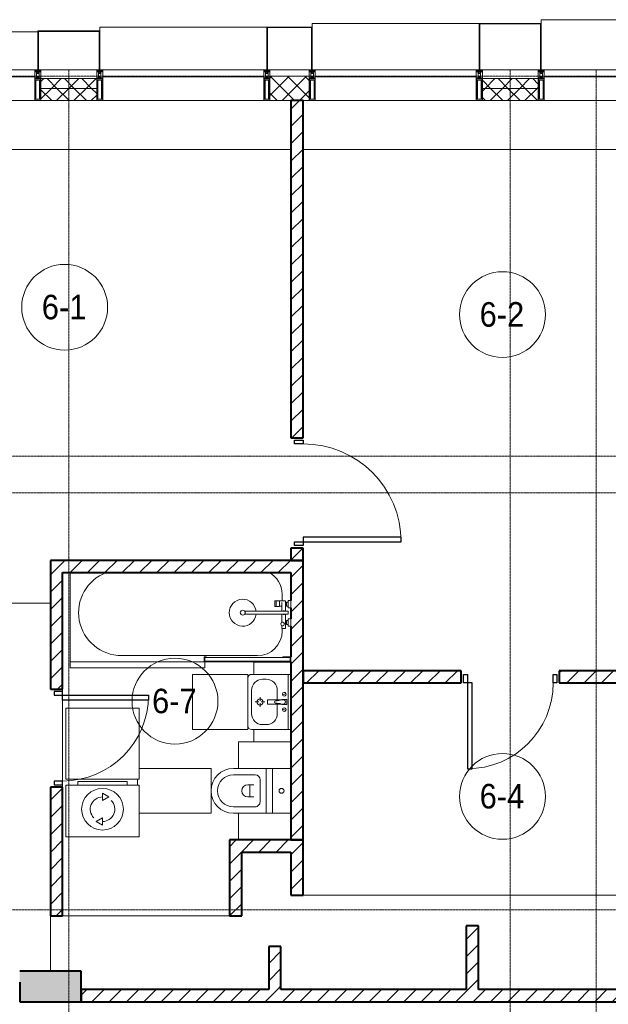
# Model space of a CAD drawing. Header units: millimetres. Extents: x 5617 to 106049, y 7718 to 209339.
# Tile 37 of 63: x 40519 to 45318, y 25529 to 33560. Entities that reach past the tile are written whole.
import ezdxf

# ---------------------------------------------------------------- set-up
doc = ezdxf.new("R2010")
doc.units = ezdxf.units.MM
doc.linetypes.add('ADSK_Линия сетки', pattern=[25, 20, -2.5, 0, -2.5])
doc.linetypes.add('Линия сетки', pattern=[25, 20, -2.5, 0, -2.5])
for name, color, linetype, lineweight in [('Двери', 7, 'Continuous', 18), ('Импосты витража', 7, 'Continuous', 18), ('Колонны', 7, 'Continuous', 18), ('Марки помещений', 7, 'Continuous', 20), ('Мебель', 7, 'Continuous', 18), ('Оси', 7, 'Continuous', 9), ('Панели витража', 7, 'Continuous', 18), ('Перекрытия', 7, 'Continuous', 18), ('Сантехнические приборы', 7, 'Continuous', 18), ('Стены', 7, 'Continuous', 18), ('Стены разрез', 7, 'Continuous', 40), ('Стены штриховка', 7, 'Continuous', 40), ('Электрооборудование', 7, 'Continuous', 18), ('Элементы узлов', 7, 'Continuous', 18)]:
    doc.layers.add(name, color=color, linetype=linetype, lineweight=lineweight)
doc.styles.add('Arial_3', font='arial.ttf', dxfattribs={"width": 0.9, "height": 200})
pattern_1 = [(45, (0, 0), (-70.71068, 70.71068), [])]
pattern_2 = [(45, (0, 0), (-70.71068, 70.71068), []), (135, (0, 0), (-70.71068, -70.71068), [])]

# ---------------------------------------------------------------- blocks, each defined once
blk = doc.blocks.new('MR_Ванна - Санузел с ванной_1800x800-V30-МКСС_К4_L18_61_500_')
at = {"layer": 'Сантехнические приборы', "color": 253, "true_color": 0xaaaaaa}
for p, q in [((-900, -73), (-900, -800)), ((780, -301.9), (770.9, -301.9)), ((770.9, -301.9), (770.9, -348.9)), ((807.5, -301.9), (780, -301.9)), ((780, -301.9), (780, -348.9)), ((780, -348.9), (780, -301.9)), ((807.5, -348.9), (807.5, -301.9)), ((858, -303.8), (807.5, -303.8)), ((807.5, -303.8), (807.5, -346.6)), ((826.3, -316.7), (826.3, -388.7)), ((830, -250), (830, -303.8)), ((858, -316.7), (858, -303.8)), ((858, -388.7), (858, -316.7)), ((866, -316.7), (858, -316.7)), ((858, -316.7), (858, -343.6)), ((880, -314), (866, -314)), ((866, -314), (866, -346)), ((866, -343.6), (866, -316.7)), ((900, -300.2), (880, -300.2)), ((880, -300.2), (880, -360)), ((880, -346), (880, -314)), ((900, -360), (900, -300.2)), ((880, -388.7), (524.9, -388.7)), ((770.9, -348.9), (780, -348.9)), ((780, -348.9), (807.5, -348.9)), ((807.5, -346.6), (826.3, -346.6)), ((858, -343.6), (866, -343.6)), ((866, -346), (880, -346)), ((880, -360), (900, -360)), ((880, -411.3), (880, -388.7)), ((524.9, -411.3), (880, -411.3)), ((826.3, -411.3), (826.3, -478.7)), ((858, -529.1), (858, -411.3)), ((858, -466.4), (858, -493.3)), ((866, -466.4), (858, -466.4)), ((866, -464), (866, -496)), ((880, -464), (866, -464)), ((866, -493.3), (866, -466.4)), ((880, -450), (880, -509.8)), ((900, -450), (880, -450)), ((880, -496), (880, -464)), ((900, -509.8), (900, -450)), ((826.3, -505.7), (826.3, -529.1)), ((826.3, -529.1), (858, -529.1)), ((830, -529.1), (830, -550)), ((858, -493.3), (866, -493.3)), ((866, -496), (880, -496)), ((880, -509.8), (900, -509.8)), ((630, -750), (-480, -750)), ((195, -760), (195, -800.1)), ((210, -760), (195, -760)), ((195, -800.1), (210, -800.1)), ((200, -795.1), (200, -765)), ((200, -765), (210, -765)), ((895, -765), (200, -765)), ((200, -765), (200, -795.1)), ((210, -795.1), (200, -795.1)), ((200, -795.1), (895, -795.1)), ((210, -765), (210, -760)), ((210, -800.1), (210, -795.1)), ((210, -800), (885, -800)), ((900, -760), (835, -760)), ((835, -760), (835, -765)), ((835, -765), (895, -765)), ((895, -795.1), (885, -795.1)), ((885, -795.1), (885, -800)), ((885, -800), (900, -800)), ((895, -765), (895, -795.1)), ((895, -795.1), (895, -765)), ((900, -800), (900, -760))]:
    blk.add_line(p, q, dxfattribs=at)
for centre, radius, start, end in [((-480, -400), 350, 110.80099, 270), ((630, -250), 200, 360, 62.55811), ((508.5, -400), 110, 5.91598, 354.08402), ((508.5, -400), 20, 90, 270), ((508.5, -400), 20, 270, 90), ((508.5, -400), 20, 325.4667, 34.5333), ((843.9, -400), 15.5, 47.00933, 132.99067), ((832.8, -492.2), 15, 90, 270), ((832.8, -492.2), 15, 244.04828, 115.95172), ((832.8, -492.2), 15, 270, 90), ((843.9, -400), 15.5, 227.00933, 312.99067), ((630, -550), 200, 270, 360)]:
    blk.add_arc(centre, radius, start, end, dxfattribs=at)
blk = doc.blocks.new('MR_Зона обслуживания - MR_Зона обслуживания-2638725-МКСС_К4_L18_61_500_')
at = {"layer": 'Мебель', "lineweight": 9}
for p, q in [((545.1, 0), (-550, 0)), ((-550, 0), (-550, -50)), ((-550, -50), (550, -50)), ((550, -50), (550, -0.1))]:
    blk.add_line(p, q, dxfattribs=at)
blk = doc.blocks.new('MR_Унитаз напольный - Санузел с ванной-V17-МКСС_К4_L18_61_500_')
at = {"layer": 'Сантехнические приборы', "color": 253, "true_color": 0xaaaaaa}
for p, q in [((-182.5, 200), (-182.5, 50)), ((182.5, 50), (182.5, 200)), ((-182.5, 50), (182.5, 50)), ((182.5, 50), (-182.5, 50)), ((-182.5, 50), (-182.5, 0)), ((-182.5, 0), (182.5, 0)), ((182.5, 0), (182.5, 50)), ((182.5, 0), (-182.5, 0)), ((-182.5, 0), (-182.5, -267.5)), ((-90, -50), (90, -50)), ((182.5, -267.5), (182.5, 0)), ((-130, -267.5), (-130, -90)), ((-50, -150), (-50, -100)), ((-50, -135), (50, -135)), ((50, -100), (50, -150)), ((130, -90), (130, -267.5))]:
    blk.add_line(p, q, dxfattribs=at)
for centre, radius, start, end in [((0, 125), 20, 0, 180), ((0, 125), 20, 180, 0), ((-90, -90), 40, 90, 180), ((90, -90), 40, 360, 90), ((0, -150), 50, 180, 0), ((0, -267.5), 182.5, 180, 360), ((0, -267.5), 130, 180, 0)]:
    blk.add_arc(centre, radius, start, end, dxfattribs=at)
blk = doc.blocks.new('MR_Зона обслуживания - MR_Зона обслуживания-V31-МКСС_К4_L18_61_500_')
at = {"layer": 'Мебель', "lineweight": 9}
for p, q in [((182.5, 0), (-182.5, 0)), ((-182.5, 0), (-182.5, -585)), ((182.5, -585), (182.5, 0)), ((-95, -600), (-45, -600))]:
    blk.add_line(p, q, dxfattribs=at)
blk = doc.blocks.new('MR_Зона обслуживания - MR_Зона обслуживания-V27-МКСС_К4_L18_61_500_')
at = {"layer": 'Мебель', "lineweight": 9}
blk.add_line((-108.75, -425), (108.75, -425), dxfattribs=at)
blk = doc.blocks.new('MR_Зона обслуживания - MR_Зона обслуживания-V32-МКСС_К4_L18_61_500_')
at = {"layer": 'Мебель', "lineweight": 9}
for p, q in [((-108.75, -300), (-108.75, -425)), ((-108.75, -425), (108.75, -425))]:
    blk.add_line(p, q, dxfattribs=at)
blk = doc.blocks.new('MR_Тумба-Умывальник с зеркалом - Тумба-умывальник_450-2515871-МКСС_К4_L18_61_500_')
at = {"layer": 'Сантехнические приборы', "color": 253, "true_color": 0xaaaaaa}
for p, q in [((-225, -20), (225, -20)), ((-69.7, -39.8), (-55.6, -66.3)), ((20, -33.1), (-20, -33.1)), ((-20, -33.1), (-20, -73.1)), ((-20, -73.1), (-17, -73.1)), ((-17, -60), (-17, -73.1)), ((-17, -73.1), (-17, -187.9)), ((17, -73.1), (17, -60)), ((17, -187.9), (17, -73.1)), ((17, -73.1), (20, -73.1)), ((20, -73.1), (20, -33.1)), ((69.7, -39.8), (55.6, -66.3)), ((-17, -110), (-95, -110)), ((95, -110), (17, -110)), ((-185, -200), (-185, -230)), ((-14, -190.9), (14, -190.9)), ((0, -210), (0, -240)), ((185, -230), (185, -200)), ((-225, -300), (-225, -320)), ((-95, -320), (95, -320)), ((-10, -250), (-40, -250)), ((0, -290), (0, -260)), ((40, -250), (10, -250)), ((225, -320), (225, -300))]:
    blk.add_line(p, q, dxfattribs=at)
for centre, radius, start, end in [((-62.7, -53.1), 15, 360, 180), ((-62.7, -53.1), 15, 180, 360), ((0, -60), 17, 360, 180), ((-217.6, -129.9), 208.5, 1.5946, 15.81769), ((217.6, -129.9), 208.5, 164.18231, 178.4054), ((62.7, -53.1), 15, 360, 180), ((62.7, -53.1), 15, 180, 360), ((-95, -200), 90, 90, 180), ((0, -124.1), 9.19, 180, 360), ((95, -200), 90, 360, 90), ((-95, -230), 90, 180, 270), ((0, -250), 25, 0, 180), ((-14, -187.9), 3, 180, 270), ((-14, -187.9), 3, 195, 255), ((14, -187.9), 3, 270, 0), ((14, -187.9), 3, 285, 345), ((95, -230), 90, 270, 360), ((-195, -320), 30, 180, 270), ((0, -250), 25, 180, 0), ((195, -320), 30, 270, 360)]:
    blk.add_arc(centre, radius, start, end, dxfattribs=at)
blk = doc.blocks.new('MR_Зона обслуживания - MR_Зона обслуживания-2638759-МКСС_К4_L18_61_500_')
at = {"layer": 'Мебель', "lineweight": 9}
for p, q in [((225, 0), (-225, 0)), ((-225, 0), (-225, -450)), ((225, -450), (225, 0)), ((-225, -450), (225, -450))]:
    blk.add_line(p, q, dxfattribs=at)
blk = doc.blocks.new('MR_Зона обслуживания - MR_Зона обслуживания-2638760-МКСС_К4_L18_61_500_')
at = {"layer": 'Мебель', "lineweight": 9}
for p, q in [((-50, 0), (-50, -300)), ((50, -300), (50, 0)), ((-50, -300), (50, -300))]:
    blk.add_line(p, q, dxfattribs=at)
blk = doc.blocks.new('MR_Стиральная машина - Стиральная машина_450-2638757-МКСС_К4_L18_61_500_')
at = {"layer": 'Электрооборудование', "color": 253, "true_color": 0xaaaaaa}
for p, q in [((-300, 420), (300, 420)), ((-300, 0), (-300, 420)), ((-200, 450), (200, 450)), ((-200, 420), (-200, 450)), ((200, 450), (200, 420)), ((300, 420), (300, 0)), ((0, 355), (52, 325)), ((0, 295), (0, 355)), ((52, 325), (0, 295)), ((-52, 125), (0, 155)), ((0, 95), (-52, 125)), ((0, 155), (0, 95)), ((300, 0), (-300, 0))]:
    blk.add_line(p, q, dxfattribs=at)
for radius, start, end in [(170, 0, 180), (100, 90, 225), (100, 270, 45), (170, 180, 0)]:
    blk.add_arc((0, 225), radius, start, end, dxfattribs=at)
blk = doc.blocks.new('MR_Зона обслуживания - MR_Зона обслуживания-2638736-МКСС_К4_L18_61_500_')
at = {"layer": 'Мебель', "lineweight": 9}
for p, q in [((300, 580), (-300, 580)), ((-300, 580), (-300, 0)), ((300, 0), (300, 580)), ((-300, 0), (300, 0))]:
    blk.add_line(p, q, dxfattribs=at)
blk = doc.blocks.new('A_DOR_Door - Вн_3_Одинарная_900x2100-3003305-МКСС_К4_L18_61_500_')
at = {"layer": 'Двери', "color": 253, "lineweight": 30, "true_color": 0xaaaaaa}
for p, q in [((-430, 20), (-400, 20)), ((-430, -50), (-430, 20)), ((-400, 20), (-400, -50)), ((400, -50), (400, 20)), ((400, 20), (430, 20)), ((430, 20), (430, -50)), ((-400, -50), (-430, -50)), ((-400, -50), (-400, -850)), ((-360, -50), (-400, -50)), ((-400, -50), (-400, -850)), ((-360, -850), (-360, -50)), ((430, -50), (400, -50)), ((-400, -850), (-360, -850))]:
    blk.add_line(p, q, dxfattribs=at)
at = {"layer": 'Двери', "color": 254, "lineweight": 9, "true_color": 0xd4d4d4}
blk.add_arc((-400, -50), 800, 270, 0, dxfattribs=at)
blk = doc.blocks.new('A_DOR_Door - Вн_3_Одинарная_800x2100-3003350-МКСС_К4_L18_61_500_')
at = {"layer": 'Двери', "color": 253, "lineweight": 30, "true_color": 0xaaaaaa}
for p, q in [((-380, 20), (-350, 20)), ((-380, -50), (-380, 20)), ((-350, 20), (-350, -50)), ((350, -50), (350, 20)), ((350, 20), (380, 20)), ((380, 20), (380, -50)), ((-350, -50), (-380, -50)), ((-350, -50), (-350, -750)), ((-310, -50), (-350, -50)), ((-350, -50), (-350, -750)), ((-310, -750), (-310, -50)), ((380, -50), (350, -50)), ((-350, -750), (-310, -750))]:
    blk.add_line(p, q, dxfattribs=at)
at = {"layer": 'Двери', "color": 254, "lineweight": 9, "true_color": 0xd4d4d4}
blk.add_arc((-350, -50), 700, 270, 0, dxfattribs=at)
blk = doc.blocks.new('A_DOR_Door - Вн_3_Одинарная_800x2100-3003465-МКСС_К4_L18_61_500_')
at = {"layer": 'Двери', "color": 253, "lineweight": 30, "true_color": 0xaaaaaa}
for p, q in [((-350, 50), (-350, 750)), ((-350, 750), (-310, 750)), ((-350, 50), (-350, 750)), ((-310, 750), (-310, 50)), ((-380, 50), (-380, -20)), ((-350, 50), (-380, 50)), ((-310, 50), (-350, 50)), ((-350, -20), (-350, 50)), ((380, 50), (350, 50)), ((350, 50), (350, -20)), ((380, -20), (380, 50)), ((-380, -20), (-350, -20)), ((350, -20), (380, -20))]:
    blk.add_line(p, q, dxfattribs=at)
at = {"layer": 'Двери', "color": 254, "lineweight": 9, "true_color": 0xd4d4d4}
blk.add_arc((-350, 50), 700, 360, 90, dxfattribs=at)
blk = doc.blocks.new('135_SLK_K4_AR_rvt-1-МКСС_К4_L18_61_500_')
at = {"layer": 'Стены разрез', "lineweight": 9, "true_color": 0xaaaaaa}
h = blk.add_hatch(dxfattribs=at)
h.set_pattern_fill('FP_3', color=253, style=0, pattern_type=2)
h.set_pattern_definition(pattern_1)
h.paths.add_polyline_path([(116960, 29150), (117060, 29150), (117060, 29250), (116960, 29250)])
h.paths.add_polyline_path([(117060, 30150), (117060, 32900), (116960, 32900), (116960, 30150)])
h = blk.add_hatch(dxfattribs=at)
h.set_pattern_fill('FP_3', color=253, style=0, pattern_type=2)
h.set_pattern_definition(pattern_1)
h.paths.add_polyline_path([(116960, 29050), (116960, 29150), (115000, 29150), (115000, 29050), (116001.8, 29050)])
h = blk.add_hatch(dxfattribs=at)
h.set_pattern_fill('FP_3', color=253, style=0, pattern_type=2)
h.set_pattern_definition(pattern_1)
h.paths.add_polyline_path([(116960, 26870), (117060, 26870), (117060, 29150), (116960, 29150), (116960, 27141.3)])
h = blk.add_hatch(dxfattribs=at)
h.set_pattern_fill('FP_3', color=253, style=0, pattern_type=2)
h.set_pattern_definition(pattern_1)
h.paths.add_polyline_path([(115100, 26250), (115100, 27300), (115000, 27300), (115000, 26250)])
h.paths.add_polyline_path([(115100, 28100), (115100, 29050), (115000, 29050), (115000, 28100)])
h = blk.add_hatch(dxfattribs=at)
h.set_pattern_fill('FP_3', color=253, style=0, pattern_type=2)
h.set_pattern_definition(pattern_1)
h.paths.add_polyline_path([(120450, 28150), (120450, 28250), (119150, 28250), (119150, 28150), (119350.4, 28150)])
h.paths.add_polyline_path([(118350, 28150), (118350, 28250), (117060, 28250), (117060, 28150), (117118, 28150)])
h = blk.add_hatch(dxfattribs=at)
h.set_pattern_fill('FP_3', color=253, style=0, pattern_type=2)
h.set_pattern_definition(pattern_1)
h.paths.add_polyline_path([(116960, 26770), (116960, 26870), (116460, 26870), (116460, 26770), (116560, 26770)])
h = blk.add_hatch(dxfattribs=at)
h.set_pattern_fill('FP_3', color=253, style=0, pattern_type=2)
h.set_pattern_definition(pattern_1)
h.paths.add_polyline_path([(116960, 26420), (117060, 26420), (117060, 26870), (116960, 26870), (116960, 26543.4)])
h = blk.add_hatch(dxfattribs=at)
h.set_pattern_fill('FP_3', color=253, style=0, pattern_type=2)
h.set_pattern_definition(pattern_1)
h.paths.add_polyline_path([(116460, 26250), (116560, 26250), (116559.9, 26770), (116460, 26770), (116460, 26543.4)])
h = blk.add_hatch(dxfattribs=at)
h.set_pattern_fill('FP_3', color=253, style=0, pattern_type=2)
h.set_pattern_definition(pattern_1)
h.paths.add_polyline_path([(118490, 25650), (118490, 26170), (118390, 26170), (118390, 25650)])
h = blk.add_hatch(dxfattribs=at)
h.set_pattern_fill('FP_3', color=253, style=0, pattern_type=2)
h.set_pattern_definition(pattern_1)
h.paths.add_polyline_path([(116880, 25650), (116880, 26000), (116780, 26000), (116780, 25650)])
at = {"layer": 'Стены разрез', "lineweight": 18, "true_color": 0xcbcbcb}
h = blk.add_hatch(color=9, dxfattribs=at)
h.paths.add_polyline_path([(115250, 25550), (115250, 25800), (114749.8, 25800), (114749.8, 25550), (114885.6, 25550)])
h.paths.add_polyline_path([(113649.8, 25550), (113649.8, 25800), (113250, 25800), (113250, 25550)])
at = {"layer": 'Стены разрез', "lineweight": 9, "true_color": 0xaaaaaa}
h = blk.add_hatch(dxfattribs=at)
h.set_pattern_fill('FP_3', color=253, style=0, pattern_type=2)
h.set_pattern_definition(pattern_1)
h.paths.add_polyline_path([(123550, 25550), (123550, 25650), (115250, 25650), (115250, 25550), (119350.4, 25550)])
at = {"layer": 'Перекрытия', "color": 253, "true_color": 0xaaaaaa}
for p, q in [((116960, 32500), (111550, 32500)), ((120450, 32500), (117060, 32500)), ((115100, 28100), (115100, 28080)), ((115100, 28080), (115100, 28100)), ((115100, 28010), (115100, 27350)), ((115100, 27350), (115100, 28010)), ((115100, 27320), (115100, 27300)), ((115100, 27300), (115100, 27320)), ((117060, 26420), (120450, 26420)), ((115000, 25800), (115000, 26250)), ((115100, 26250), (116460, 26250))]:
    blk.add_line(p, q, dxfattribs=at)
at = {"layer": 'Стены', "color": 253, "true_color": 0xaaaaaa}
for p, q in [((113950, 28800.4), (115000, 28800.4)), ((115000, 28799.6), (113950, 28799.6))]:
    blk.add_line(p, q, dxfattribs=at)
at = {"layer": 'Стены разрез', "color": 253, "true_color": 0xaaaaaa}
for p, q in [((117060, 32900), (116960, 32900)), ((116960, 32900), (116960, 30150)), ((117060, 30150), (117060, 32900)), ((116960, 30150), (117060, 30150)), ((117060, 29250), (116960, 29250)), ((116960, 29250), (116960, 29150)), ((117060, 29150), (117060, 29250)), ((116960, 29150), (115000, 29150)), ((115000, 29150), (115000, 29050)), ((117060, 29150), (116960, 29150)), ((116960, 29150), (117060, 29150)), ((117060, 26870), (117060, 29150)), ((115000, 29050), (115000, 28100)), ((115100, 29050), (116960, 29050)), ((115100, 28100), (115100, 29050)), ((116960, 29050), (116960, 28822.8)), ((116960, 28763), (116960, 28673)), ((116960, 28613.2), (116960, 28363)), ((116960, 28323), (116960, 26870)), ((118350, 28250), (117060, 28250)), ((117060, 28250), (117060, 28150)), ((118350, 28150), (118350, 28250)), ((120450, 28250), (119150, 28250)), ((119150, 28250), (119150, 28150)), ((117060, 28150), (118350, 28150)), ((119150, 28150), (120450, 28150)), ((115000, 28100), (115100, 28100)), ((115000, 27300), (115000, 26250)), ((115100, 27300), (115000, 27300)), ((115100, 26250), (115100, 27300)), ((116960, 26870), (116460, 26870)), ((116460, 26870), (116460, 26770)), ((117060, 26870), (116960, 26870)), ((116960, 26870), (117060, 26870)), ((117060, 26420), (117060, 26870)), ((116460, 26770), (116460, 26250)), ((116560, 26770), (116960, 26770)), ((116560, 26250), (116560, 26770)), ((116960, 26770), (116960, 26420)), ((116960, 26420), (117060, 26420)), ((115000, 26250), (115100, 26250)), ((116460, 26250), (116560, 26250)), ((118490, 26170), (118390, 26170)), ((118390, 26170), (118390, 25650)), ((118490, 25650), (118490, 26170)), ((116880, 26000), (116780, 26000)), ((116780, 26000), (116780, 25650)), ((116880, 25650), (116880, 26000)), ((115250, 25800), (114749.8, 25800)), ((115250, 25550), (115250, 25800)), ((114749.8, 25710), (114749.8, 25550)), ((116780, 25650), (115250, 25650)), ((115250, 25650), (115250, 25550)), ((118390, 25650), (116880, 25650)), ((120150, 25650), (118490, 25650)), ((114749.8, 25550), (115250, 25550)), ((115250, 25550), (123550, 25550))]:
    blk.add_line(p, q, dxfattribs=at)
at = {"layer": 'Двери', "color": 253, "lineweight": 18, "true_color": 0xaaaaaa}
for name, p, rotation in [('A_DOR_Door - Вн_3_Одинарная_900x2100-3003305-МКСС_К4_L18_61_500_', (117010, 29700), 90), ('A_DOR_Door - Вн_3_Одинарная_800x2100-3003465-МКСС_К4_L18_61_500_', (115050, 27700), 270)]:
    blk.add_blockref(name, p, dxfattribs=dict(at, rotation=rotation))
blk.add_blockref('A_DOR_Door - Вн_3_Одинарная_800x2100-3003350-МКСС_К4_L18_61_500_', (118750, 28200), dxfattribs=at)
at = {"layer": 'Мебель', "color": 253, "lineweight": 18, "true_color": 0xaaaaaa}
for name, p in [('MR_Зона обслуживания - MR_Зона обслуживания-2638725-МКСС_К4_L18_61_500_', (115710, 28323)), ('MR_Зона обслуживания - MR_Зона обслуживания-2638736-МКСС_К4_L18_61_500_', (115425, 27365))]:
    blk.add_blockref(name, p, dxfattribs=at)
for name, p, rotation in [('MR_Зона обслуживания - MR_Зона обслуживания-2638760-МКСС_К4_L18_61_500_', (116960, 28270), 269.9999999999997), ('MR_Зона обслуживания - MR_Зона обслуживания-2638759-МКСС_К4_L18_61_500_', (116610, 27995), 269.9999999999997), ('MR_Зона обслуживания - MR_Зона обслуживания-2638760-МКСС_К4_L18_61_500_', (116960, 27720), 269.9999999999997), ('MR_Зона обслуживания - MR_Зона обслуживания-V32-МКСС_К4_L18_61_500_', (116960, 27561.2), 270.0000000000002), ('MR_Зона обслуживания - MR_Зона обслуживания-V31-МКСС_К4_L18_61_500_', (116310, 27270), 270.0000000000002), ('MR_Зона обслуживания - MR_Зона обслуживания-V27-МКСС_К4_L18_61_500_', (116960, 26978.7), 270.0000000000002)]:
    blk.add_blockref(name, p, dxfattribs=dict(at, rotation=rotation))
at = {"layer": 'Сантехнические приборы', "color": 253, "lineweight": 18, "true_color": 0xaaaaaa}
blk.add_blockref('MR_Ванна - Санузел с ванной_1800x800-V30-МКСС_К4_L18_61_500_', (116060, 29123), dxfattribs=at)
for name, p, rotation in [('MR_Тумба-Умывальник с зеркалом - Тумба-умывальник_450-2515871-МКСС_К4_L18_61_500_', (116960, 27995), 269.9999999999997), ('MR_Унитаз напольный - Санузел с ванной-V17-МКСС_К4_L18_61_500_', (116760, 27270), 270.0000000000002)]:
    blk.add_blockref(name, p, dxfattribs=dict(at, rotation=rotation))
at = {"layer": 'Электрооборудование', "color": 253, "lineweight": 18, "true_color": 0xaaaaaa}
blk.add_blockref('MR_Стиральная машина - Стиральная машина_450-2638757-МКСС_К4_L18_61_500_', (115425, 26895), dxfattribs=at)
blk = doc.blocks.new('System Panel - A_PAN_Glass-7513417-МКСС_К4_L18_61_500_')
at = {"layer": 'Панели витража', "color": 253, "lineweight": 5, "true_color": 0xaaaaaa}
for p, q in [((656.25, 0), (-656.25, 0)), ((-656.25, 0), (-656.25, -55)), ((656.25, -55), (656.25, 0)), ((-656.25, -55), (656.25, -55))]:
    blk.add_line(p, q, dxfattribs=at)
blk = doc.blocks.new('Rectangular Mullion - R_StandardFrame_50Wx250H-5816490-МКСС_К4_L18_61_500_')
at = {"layer": 'Импосты витража', "color": 253, "lineweight": 5, "true_color": 0xaaaaaa}
blk.add_line((134740, 32900), (133427.5, 32900), dxfattribs=at)
blk = doc.blocks.new('Rectangular Mullion - 50Wx250H-2623690-МКСС_К4_L18_61_500_')
at = {"layer": 'Элементы узлов', "color": 253, "lineweight": 5, "true_color": 0xaaaaaa}
for p, q in [((-25, 65.2), (-25, 250)), ((-25, 250), (0, 250)), ((25, 250), (0, 250)), ((25, 65.2), (25, 250)), ((-23, 237.3), (0, 237.3)), ((-23, 237.3), (-23, 73.6)), ((-14.9, 84), (-14.9, 237.3)), ((23, 237.3), (0, 237.3)), ((14.9, 84), (14.9, 237.3)), ((23, 237.3), (23, 73.6)), ((0, 84), (-23, 84)), ((0, 84), (23, 84)), ((-14, 65.2), (-25, 65.2)), ((-23.8, 14.6), (-25, 14.2)), ((-25, 0), (-25, 14.2)), ((-22.3, 17), (-23.8, 17)), ((-23.8, 17), (-23.8, 14.6)), ((-22.5, 10.6), (-23.8, 14.6)), ((-22.5, 10.6), (-23.7, 9.9)), ((-23.7, 1.3), (-23.7, 9.9)), ((-23.7, 1.3), (-11.8, 1.3)), ((-23.2, 10.2), (-22.5, 8)), ((-0.5, 73.6), (-23, 73.6)), ((-22.5, 8), (-22.5, 4.5)), ((-21.3, 4.5), (-22.5, 4.5)), ((-22.3, 17), (-22.3, 16)), ((-22.3, 16), (-21.3, 16)), ((-19, 17.6), (-21.3, 16)), ((-21.3, 4.5), (-21.3, 6.5)), ((-21.3, 6.5), (-14.2, 6.5)), ((-18.4, 16.6), (-19, 17.6)), ((-7.4, 16.6), (-18.4, 16.6)), ((-14.2, 6.5), (-14.2, 4.5)), ((-13.2, 4.5), (-14.2, 4.5)), ((-14, 71.3), (-14, 65.2)), ((-10, 71.3), (-14, 71.3)), ((-13.2, 4.5), (-12.2, 7.2)), ((-12.7, 7.6), (-11.3, 11.4)), ((-12.7, 7.6), (-11.8, 6.9)), ((-12.2, 9), (-12.2, 14.8)), ((-12.2, 14.8), (0, 14.8)), ((-11.8, 1.3), (-11.8, 6.9)), ((-10.5, 11.2), (-11.3, 11.4)), ((-10.5, 1.5), (-10.5, 11.2)), ((-4.8, 1.5), (-10.5, 1.5)), ((-10, 53), (-10, 71.3)), ((-8.7, 53), (-10, 53)), ((-10, 53), (-10, 17)), ((-10, 17), (-7.5, 17)), ((-8.7, 53), (-7, 54.7)), ((-8.5, 23), (-1.5, 30)), ((-8.5, 18.5), (-8.5, 23)), ((-7.5, 18.5), (-8.5, 18.5)), ((-7.5, 17), (-7.5, 18.5)), ((-7.4, 18), (-7.4, 16.6)), ((-2.6, 18), (-7.4, 18)), ((-7, 65.2), (-5.9, 67.3)), ((-7, 65.2), (-7, 54.7)), ((-4.1, 67.3), (-5.9, 67.3)), ((0, 8), (-4.8, 8)), ((-4.8, 1.5), (-4.8, 8)), ((-4.1, 67.3), (-2.9, 65.1)), ((-2.9, 65.1), (-2.9, 54.6)), ((-1.3, 53), (-2.9, 54.6)), ((-2.6, 18), (-2.6, 16.8)), ((-2.6, 16.8), (0, 16.8)), ((-1.5, 30), (0, 30)), ((0, 53), (-1.3, 53)), ((0, 53), (1.3, 53)), ((1.5, 30), (0, 30)), ((2.6, 16.8), (0, 16.8)), ((0, 14.8), (0, 16.8)), ((0, 14.8), (0, 16.8)), ((12.2, 14.8), (0, 14.8)), ((0, 0), (0, 8)), ((0, 8), (4.8, 8)), ((0, 0), (0, 8)), ((0.5, 73.6), (23, 73.6)), ((1.3, 53), (2.9, 54.6)), ((8.5, 23), (1.5, 30)), ((2.6, 18), (2.6, 16.8)), ((2.6, 18), (7.4, 18)), ((4.1, 67.3), (2.9, 65.1)), ((2.9, 65.1), (2.9, 54.6)), ((4.1, 67.3), (5.9, 67.3)), ((4.8, 1.5), (4.8, 8)), ((4.8, 1.5), (10.5, 1.5)), ((7, 65.2), (5.9, 67.3)), ((7, 65.2), (7, 54.7)), ((8.7, 53), (7, 54.7)), ((7.4, 18), (7.4, 16.6)), ((7.4, 16.6), (18.4, 16.6)), ((7.5, 18.5), (8.5, 18.5)), ((7.5, 17), (7.5, 18.5)), ((10, 17), (7.5, 17)), ((8.5, 18.5), (8.5, 23)), ((8.7, 53), (10, 53)), ((10, 71.3), (14, 71.3)), ((10, 53), (10, 71.3)), ((10, 53), (10, 17)), ((10.5, 11.2), (11.3, 11.4)), ((10.5, 1.5), (10.5, 11.2)), ((12.7, 7.6), (11.3, 11.4)), ((12.7, 7.6), (11.8, 6.9)), ((11.8, 1.3), (11.8, 6.9)), ((23.7, 1.3), (11.8, 1.3)), ((12.2, 9), (12.2, 14.8)), ((13.2, 4.5), (12.2, 7.2)), ((13.2, 4.5), (14.2, 4.5)), ((14, 71.3), (14, 65.2)), ((14, 65.2), (25, 65.2)), ((21.3, 6.5), (14.2, 6.5)), ((14.2, 6.5), (14.2, 4.5)), ((18.4, 16.6), (19, 17.6)), ((19, 17.6), (21.3, 16)), ((22.3, 16), (21.3, 16)), ((21.3, 4.5), (21.3, 6.5)), ((21.3, 4.5), (22.5, 4.5)), ((22.3, 17), (22.3, 16)), ((22.3, 17), (23.8, 17)), ((22.5, 10.6), (23.8, 14.6)), ((22.5, 10.6), (23.7, 9.9)), ((23.2, 10.2), (22.5, 8)), ((22.5, 8), (22.5, 4.5)), ((23.7, 1.3), (23.7, 9.9)), ((23.8, 17), (23.8, 14.6)), ((23.8, 14.6), (25, 14.2)), ((25, 0), (25, 14.2)), ((-25, 0), (0, 0)), ((25, 0), (0, 0))]:
    blk.add_line(p, q, dxfattribs=at)
for centre, start, end in [((-0.5, 73.1), 360, 90), ((0.5, 73.1), 90, 180)]:
    blk.add_arc(centre, 0.5, start, end, dxfattribs=at)
blk = doc.blocks.new('Rectangular Mullion - R_StandardFrame_50Wx250H-V60-МКСС_К4_L18_61_500_')
at = {"layer": 'Импосты витража', "color": 253, "lineweight": 5, "true_color": 0xaaaaaa}
for p, q in [((-25, 0), (-25, 250)), ((-25, 250), (25, 250)), ((25, 250), (25, 0)), ((0, 0), (-25, 0)), ((25, 0), (5, 0))]:
    blk.add_line(p, q, dxfattribs=at)
blk = doc.blocks.new('Rectangular Mullion - R_StandardFrame_50Wx250H-7511672-МКСС_К4_L18_61_500_')
at = {"layer": 'Импосты витража', "color": 253, "lineweight": 5, "true_color": 0xaaaaaa}
for p, q in [((-25, 0), (-25, 250)), ((-25, 250), (25, 250)), ((25, 250), (25, 0)), ((-5, 0), (-25, 0)), ((25, 0), (0, 0))]:
    blk.add_line(p, q, dxfattribs=at)
blk = doc.blocks.new('System Panel - A_PAN_Glass-7513939-МКСС_К4_L18_61_500_')
at = {"layer": 'Панели витража', "color": 253, "lineweight": 5, "true_color": 0xaaaaaa}
for p, q in [((656.25, 0), (-656.25, 0)), ((-656.25, 0), (-656.25, -55)), ((656.25, -55), (656.25, 0)), ((-656.25, -55), (656.25, -55))]:
    blk.add_line(p, q, dxfattribs=at)
blk = doc.blocks.new('A_SLK_PAN_Type1 - Прямой тип панели-6538311-МКСС_К4_L18_61_500_')
at = {"layer": 'Колонны', "lineweight": 5}
for p, q in [((-247.5, 0), (-252.5, 0)), ((-252.5, 0), (-252.5, -380)), ((-247.5, -375), (-247.5, 0)), ((227.5, 0), (-227.5, 0)), ((247.5, 0), (247.5, -375)), ((252.5, 0), (247.5, 0)), ((252.5, -380), (252.5, 0)), ((-252.5, -380), (252.5, -380)), ((247.5, -375), (-247.5, -375))]:
    blk.add_line(p, q, dxfattribs=at)
blk = doc.blocks.new('A_SLK_PAN_Type1 - Прямой тип панели-6538312-МКСС_К4_L18_61_500_')
at = {"layer": 'Колонны', "lineweight": 5}
for p, q in [((-247.5, 0), (-252.5, 0)), ((-252.5, 0), (-252.5, -320)), ((-247.5, -315), (-247.5, 0)), ((227.5, 0), (-227.5, 0)), ((247.5, 0), (247.5, -315)), ((252.5, 0), (247.5, 0)), ((252.5, -320), (252.5, 0)), ((-252.5, -320), (252.5, -320)), ((247.5, -315), (-247.5, -315))]:
    blk.add_line(p, q, dxfattribs=at)
blk = doc.blocks.new('A_SLK_PAN_Type1 - Прямой тип панели-6538313-МКСС_К4_L18_61_500_')
at = {"layer": 'Колонны', "lineweight": 5}
for p, q in [((-180, 0), (-185, 0)), ((-185, 0), (-185, -350)), ((-180, -345), (-180, 0)), ((160, 0), (-160, 0)), ((180, 0), (180, -345)), ((185, 0), (180, 0)), ((185, -350), (185, 0)), ((-185, -350), (185, -350)), ((180, -345), (-180, -345))]:
    blk.add_line(p, q, dxfattribs=at)
blk = doc.blocks.new('A_OGR_PAN_Отлив - A_OGR_PAN_Отлив-V73-МКСС_К4_L18_61_500_')
at = {"layer": 'Колонны', "color": 253, "lineweight": 5, "true_color": 0xaaaaaa}
for p in [(681.25, 410), (-681.25, 380)]:
    blk.add_line(p, (-681.25, 410), dxfattribs=at)
blk = doc.blocks.new('A_OGR_PAN_Отлив - A_OGR_PAN_Отлив-6266409-МКСС_К4_L18_61_500_')
at = {"layer": 'Колонны', "color": 253, "lineweight": 5, "true_color": 0xaaaaaa}
for p in [(681.25, 380), (-681.25, 350)]:
    blk.add_line(p, (-681.25, 380), dxfattribs=at)
blk = doc.blocks.new('A_OGR_PAN_Отлив - A_OGR_PAN_Отлив-6265479-МКСС_К4_L18_61_500_')
at = {"layer": 'Колонны', "color": 253, "lineweight": 5, "true_color": 0xaaaaaa}
for p in [(681.25, 350), (-681.25, 320)]:
    blk.add_line(p, (-681.25, 350), dxfattribs=at)
blk = doc.blocks.new('A_OGR_PAN_Отлив - A_OGR_PAN_Отлив-6265469-МКСС_К4_L18_61_500_')
at = {"layer": 'Колонны', "color": 253, "lineweight": 5, "true_color": 0xaaaaaa}
for p in [(681.25, 310), (-681.25, 280)]:
    blk.add_line(p, (-681.25, 310), dxfattribs=at)
blk = doc.blocks.new('135_SLK_K4_AR_FCD_rvt-1-МКСС_К4_L18_61_500_')
at = {"layer": 'Стены разрез', "lineweight": 5, "true_color": 0xaaaaaa}
h = blk.add_hatch(dxfattribs=at)
h.set_pattern_fill('FP_4', color=253, style=0, pattern_type=2)
h.set_pattern_definition(pattern_2)
h.paths.add_polyline_path([(117110, 32900), (117110, 33100), (116790, 33100), (116790, 32900)])
h = blk.add_hatch(dxfattribs=at)
h.set_pattern_fill('FP_4', color=253, style=0, pattern_type=2)
h.set_pattern_definition(pattern_2)
h.paths.add_polyline_path([(115377.5, 33000), (115377.5, 33080), (114922.5, 33080), (114922.5, 33000)])
h = blk.add_hatch(dxfattribs=at)
h.set_pattern_fill('FP_4', color=253, style=0, pattern_type=2)
h.set_pattern_definition(pattern_2)
h.paths.add_polyline_path([(118977.5, 33000), (118977.5, 33080), (118522.5, 33080), (118522.5, 33000)])
h = blk.add_hatch(dxfattribs=at)
h.set_pattern_fill('FP_4', color=253, style=0, pattern_type=2)
h.set_pattern_definition(pattern_2)
h.paths.add_polyline_path([(115377.5, 32900), (115377.5, 33000), (114922.5, 33000), (114922.5, 32900)])
h = blk.add_hatch(dxfattribs=at)
h.set_pattern_fill('FP_4', color=253, style=0, pattern_type=2)
h.set_pattern_definition(pattern_2)
h.paths.add_polyline_path([(118977.5, 32900), (118977.5, 33000), (118522.5, 33000), (118522.5, 32900)])
at = {"layer": 'Стены разрез', "color": 253, "lineweight": 9, "true_color": 0xaaaaaa}
for p, q in [((117110, 33100), (116790, 33100)), ((116790, 33100), (116790, 32900)), ((117110, 32900), (117110, 33100)), ((115377.5, 33080), (114922.5, 33080)), ((114922.5, 33080), (114922.5, 32900)), ((115377.5, 32900), (115377.5, 33080)), ((118977.5, 33080), (118522.5, 33080)), ((118522.5, 33080), (118522.5, 32900)), ((118977.5, 32900), (118977.5, 33080)), ((114922.5, 32900), (115377.5, 32900)), ((116790, 32900), (117110, 32900)), ((118522.5, 32900), (118977.5, 32900))]:
    blk.add_line(p, q, dxfattribs=at)
at = {"layer": 'Стены штриховка', "color": 253, "lineweight": 9, "true_color": 0xaaaaaa}
for p, q in [((115377.5, 33000), (114922.5, 33000)), ((118977.5, 33000), (118522.5, 33000))]:
    blk.add_line(p, q, dxfattribs=at)
at = {"layer": 'Импосты витража', "color": 253, "lineweight": 5, "true_color": 0xaaaaaa, "extrusion": (0, 0, -1), "rotation": 180}
for name, p in [('Rectangular Mullion - 50Wx250H-2623690-МКСС_К4_L18_61_500_', (-114897.5, 33150)), ('Rectangular Mullion - R_StandardFrame_50Wx250H-V60-МКСС_К4_L18_61_500_', (-114897.5, 33150)), ('Rectangular Mullion - 50Wx250H-2623690-МКСС_К4_L18_61_500_', (-115402.5, 33150)), ('Rectangular Mullion - R_StandardFrame_50Wx250H-7511672-МКСС_К4_L18_61_500_', (-115402.5, 33150)), ('Rectangular Mullion - 50Wx250H-2623690-МКСС_К4_L18_61_500_', (-116765, 33150)), ('Rectangular Mullion - R_StandardFrame_50Wx250H-V60-МКСС_К4_L18_61_500_', (-116765, 33150)), ('Rectangular Mullion - 50Wx250H-2623690-МКСС_К4_L18_61_500_', (-117135, 33150)), ('Rectangular Mullion - R_StandardFrame_50Wx250H-7511672-МКСС_К4_L18_61_500_', (-117135, 33150)), ('Rectangular Mullion - 50Wx250H-2623690-МКСС_К4_L18_61_500_', (-118497.5, 33150)), ('Rectangular Mullion - R_StandardFrame_50Wx250H-V60-МКСС_К4_L18_61_500_', (-118497.5, 33150)), ('Rectangular Mullion - 50Wx250H-2623690-МКСС_К4_L18_61_500_', (-119002.5, 33150)), ('Rectangular Mullion - R_StandardFrame_50Wx250H-7511672-МКСС_К4_L18_61_500_', (-119002.5, 33150))]:
    blk.add_blockref(name, p, dxfattribs=at)
at = {"layer": 'Импосты витража', "color": 253, "lineweight": 5, "true_color": 0xaaaaaa}
for p in [(-19867.5, 0), (-18000, 0), (-16267.5, 0), (-14400, 0)]:
    blk.add_blockref('Rectangular Mullion - R_StandardFrame_50Wx250H-5816490-МКСС_К4_L18_61_500_', p, dxfattribs=at)
at = {"layer": 'Колонны', "color": 253, "lineweight": 5, "true_color": 0xaaaaaa}
for name, p in [('A_OGR_PAN_Отлив - A_OGR_PAN_Отлив-6265479-МКСС_К4_L18_61_500_', (116083.8, 33150)), ('A_OGR_PAN_Отлив - A_OGR_PAN_Отлив-6266409-МКСС_К4_L18_61_500_', (117816.3, 33150)), ('A_OGR_PAN_Отлив - A_OGR_PAN_Отлив-V73-МКСС_К4_L18_61_500_', (119683.8, 33150)), ('A_OGR_PAN_Отлив - A_OGR_PAN_Отлив-6265469-МКСС_К4_L18_61_500_', (114216.3, 33150))]:
    blk.add_blockref(name, p, dxfattribs=at)
at = {"layer": 'Колонны', "color": 253, "lineweight": 5, "true_color": 0xaaaaaa, "rotation": 180}
for name, p in [('A_SLK_PAN_Type1 - Прямой тип панели-6538313-МКСС_К4_L18_61_500_', (116950, 33150)), ('A_SLK_PAN_Type1 - Прямой тип панели-6538311-МКСС_К4_L18_61_500_', (118750, 33150)), ('A_SLK_PAN_Type1 - Прямой тип панели-6538312-МКСС_К4_L18_61_500_', (115150, 33150))]:
    blk.add_blockref(name, p, dxfattribs=at)
at = {"layer": 'Панели витража', "color": 253, "lineweight": 5, "true_color": 0xaaaaaa}
for name, p in [('System Panel - A_PAN_Glass-7513417-МКСС_К4_L18_61_500_', (114216.3, 33150)), ('System Panel - A_PAN_Glass-7513939-МКСС_К4_L18_61_500_', (116083.8, 33150)), ('System Panel - A_PAN_Glass-7513417-МКСС_К4_L18_61_500_', (117816.3, 33150)), ('System Panel - A_PAN_Glass-7513417-МКСС_К4_L18_61_500_', (119683.8, 33150))]:
    blk.add_blockref(name, p, dxfattribs=at)
blk = doc.blocks.new('050_Марка_Помещение - Номер-620969-МКСС_К4_L18_61_500_')
at = {"layer": 'Марки помещений'}
blk.add_circle((0, 0), 3.5, dxfattribs=at)

msp = doc.modelspace()

# ---------------------------------------------------------------- linework, layer by layer
at = {"layer": 'Оси', "linetype": 'ADSK_Линия сетки'}
for p, q in [((62569, 33100), (24700.4, 33100)), ((62569, 30000), (25970.4, 30000)), ((62569, 29700), (24700.4, 29700)), ((62569, 26300), (24700.4, 26300))]:
    msp.add_line(p, q, dxfattribs=at)
at = {"layer": 'Оси', "linetype": 'Линия сетки'}
for p, q in [((40919, 12025.7), (40919, 33150)), ((44519, 12025.7), (44519, 33150)), ((45219, 13295.7), (45219, 33150))]:
    msp.add_line(p, q, dxfattribs=at)

# ---------------------------------------------------------------- block references
at = {"lineweight": 5}
for name in ['135_SLK_K4_AR_FCD_rvt-1-МКСС_К4_L18_61_500_', '135_SLK_K4_AR_rvt-1-МКСС_К4_L18_61_500_']:
    msp.add_blockref(name, (-74231, 0), dxfattribs=at)
at = {"layer": 'Марки помещений', "xscale": 99.99999999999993, "yscale": 99.99999999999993, "zscale": 99.99999999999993}
for p in [(40885.4, 31214.4), (44455.7, 31154.5), (41784.9, 28001.4), (44455.7, 27224.7)]:
    msp.add_blockref('050_Марка_Помещение - Номер-620969-МКСС_К4_L18_61_500_', p, dxfattribs=at)

# ---------------------------------------------------------------- texts
at = {"layer": 'Марки помещений', "lineweight": 9, "char_height": 200, "width": 447.342, "attachment_point": 1, "style": 'Arial_3'}
for s, insert in [('6-1', (40698.9, 31316.1)), ('6-2', (44269.2, 31256.2)), ('6-7', (41598.4, 28103.1)), ('6-4', (44269.2, 27326.4))]:
    msp.add_mtext(s, dxfattribs=dict(at, insert=insert))

doc.saveas('drawing.dxf')
